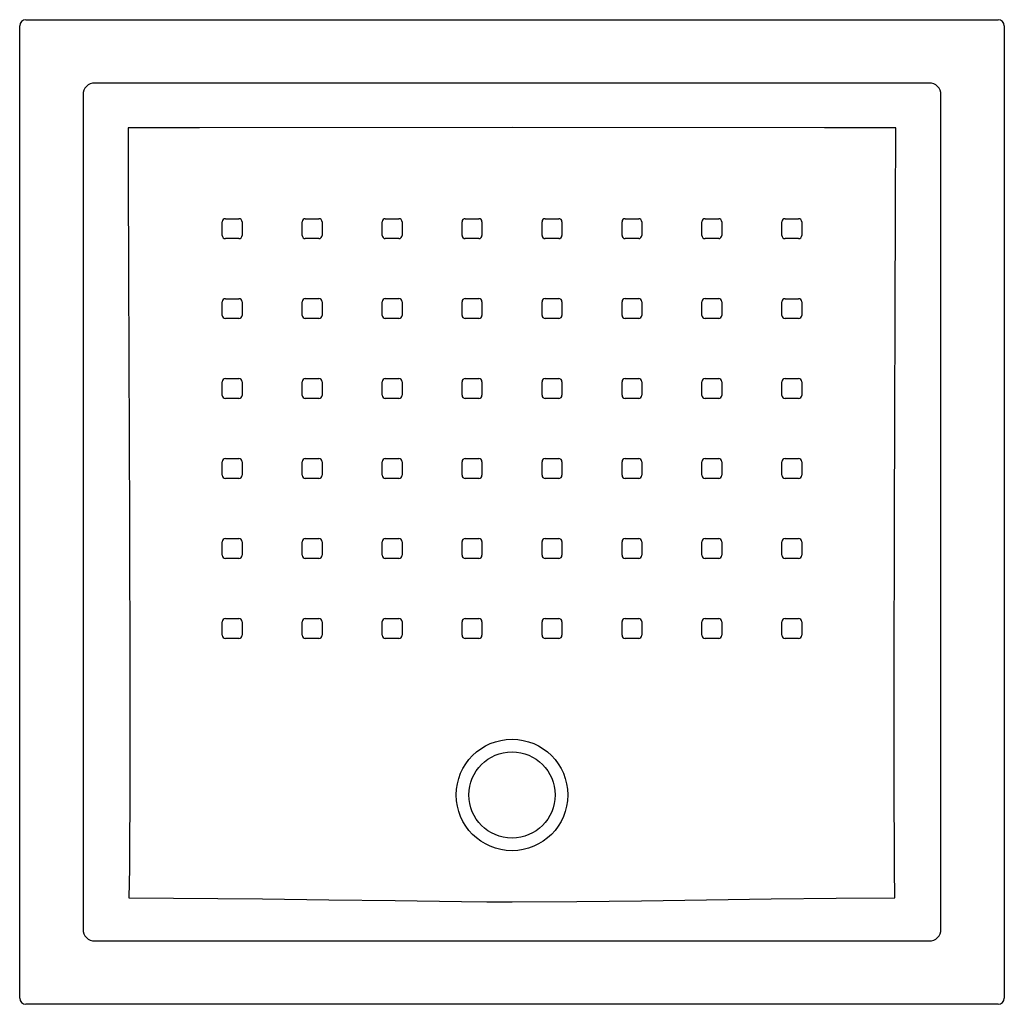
# Model space of a CAD drawing. Header units: millimetres. Extents: x 4258.239 to 4259.039, y 2601.305 to 2602.106.
import ezdxf

# ---------------------------------------------------------------- set-up
doc = ezdxf.new("R2010")
doc.units = ezdxf.units.MM
doc.layers.add('SANINDUSA', color=3, linetype='Continuous')

msp = doc.modelspace()

# ---------------------------------------------------------------- linework, layer by layer
at = {"layer": 'SANINDUSA'}
for p, q in [((4258.23915, 2601.31049), (4258.23915, 2602.1008)), ((4258.24415, 2602.1058), (4259.03446, 2602.1058)), ((4259.03946, 2602.1008), (4259.03946, 2601.31049)), ((4258.97815, 2602.05433), (4258.30047, 2602.05433)), ((4258.29062, 2602.04448), (4258.29062, 2601.3668)), ((4258.988, 2601.3668), (4258.988, 2602.04448)), ((4258.30047, 2601.35695), (4258.97815, 2601.35695)), ((4259.03446, 2601.30549), (4258.24415, 2601.30549))]:
    msp.add_line(p, q, dxfattribs=at)
at = {"layer": 'SANINDUSA', "flags": 128}
for points in [[(4258.95132, 2602.01799), (4258.89341, 2602.01799), (4258.63931, 2602.0181), (4258.38521, 2602.01799), (4258.3273, 2602.01799)], [(4258.3273, 2602.01799), (4258.32743, 2601.978), (4258.3277, 2601.89801), (4258.32845, 2601.69817), (4258.32866, 2601.56931), (4258.32867, 2601.54353), (4258.32871, 2601.51775), (4258.32873, 2601.49196), (4258.32868, 2601.46619), (4258.32854, 2601.44043), (4258.3283, 2601.4162), (4258.328, 2601.39204)], [(4258.95061, 2601.39204), (4258.95032, 2601.4162), (4258.95008, 2601.44043), (4258.94993, 2601.46618), (4258.94989, 2601.49195), (4258.94991, 2601.51772), (4258.94995, 2601.5435), (4258.94996, 2601.56926), (4258.95017, 2601.69817), (4258.9511, 2601.95222), (4258.95132, 2602.01799)], [(4258.40372, 2601.93045), (4258.40372, 2601.93845), (4258.40372, 2601.94144)], [(4258.40631, 2601.94403), (4258.41431, 2601.94403), (4258.41731, 2601.94403)], [(4258.4199, 2601.94144), (4258.4199, 2601.93345), (4258.4199, 2601.93045)], [(4258.46872, 2601.93045), (4258.46872, 2601.93845), (4258.46872, 2601.94145)], [(4258.47131, 2601.94404), (4258.47931, 2601.94404), (4258.48231, 2601.94404)], [(4258.4849, 2601.94145), (4258.4849, 2601.93345), (4258.4849, 2601.93045)], [(4258.53372, 2601.93046), (4258.53372, 2601.93846), (4258.53372, 2601.94145)], [(4258.53631, 2601.94404), (4258.54431, 2601.94404), (4258.54731, 2601.94404)], [(4258.5499, 2601.94145), (4258.5499, 2601.93346), (4258.5499, 2601.93046)], [(4258.59872, 2601.93046), (4258.59872, 2601.93846), (4258.59872, 2601.94146)], [(4258.60131, 2601.94405), (4258.60931, 2601.94405), (4258.61231, 2601.94405)], [(4258.6149, 2601.94146), (4258.6149, 2601.93346), (4258.6149, 2601.93046)], [(4258.66372, 2601.93046), (4258.66372, 2601.93846), (4258.66372, 2601.94146)], [(4258.66631, 2601.94405), (4258.67431, 2601.94405), (4258.67731, 2601.94405)], [(4258.6799, 2601.94146), (4258.6799, 2601.93346), (4258.6799, 2601.93046)], [(4258.72872, 2601.93046), (4258.72872, 2601.93846), (4258.72872, 2601.94145)], [(4258.73131, 2601.94404), (4258.73931, 2601.94404), (4258.74231, 2601.94404)], [(4258.7449, 2601.94145), (4258.7449, 2601.93346), (4258.7449, 2601.93046)], [(4258.79372, 2601.93045), (4258.79372, 2601.93845), (4258.79372, 2601.94145)], [(4258.79631, 2601.94404), (4258.80431, 2601.94404), (4258.80731, 2601.94404)], [(4258.8099, 2601.94145), (4258.8099, 2601.93345), (4258.8099, 2601.93045)], [(4258.85872, 2601.93045), (4258.85872, 2601.93845), (4258.85872, 2601.94144)], [(4258.86131, 2601.94403), (4258.86931, 2601.94403), (4258.87231, 2601.94403)], [(4258.8749, 2601.94144), (4258.8749, 2601.93345), (4258.8749, 2601.93045)], [(4258.41731, 2601.92786), (4258.40931, 2601.92786), (4258.40631, 2601.92786)], [(4258.48231, 2601.92787), (4258.47431, 2601.92787), (4258.47131, 2601.92787)], [(4258.54731, 2601.92787), (4258.53931, 2601.92787), (4258.53631, 2601.92787)], [(4258.61231, 2601.92788), (4258.60431, 2601.92788), (4258.60131, 2601.92788)], [(4258.67731, 2601.92788), (4258.66931, 2601.92788), (4258.66631, 2601.92788)], [(4258.74231, 2601.92787), (4258.73431, 2601.92787), (4258.73131, 2601.92787)], [(4258.80731, 2601.92787), (4258.79931, 2601.92787), (4258.79631, 2601.92787)], [(4258.87231, 2601.92786), (4258.86431, 2601.92786), (4258.86131, 2601.92786)], [(4258.40372, 2601.86546), (4258.40372, 2601.87345), (4258.40372, 2601.87645)], [(4258.40631, 2601.87904), (4258.41431, 2601.87904), (4258.41731, 2601.87904)], [(4258.4199, 2601.87645), (4258.4199, 2601.86845), (4258.4199, 2601.86546)], [(4258.46872, 2601.86546), (4258.46872, 2601.87346), (4258.46872, 2601.87646)], [(4258.47131, 2601.87905), (4258.47931, 2601.87905), (4258.48231, 2601.87905)], [(4258.4849, 2601.87646), (4258.4849, 2601.86846), (4258.4849, 2601.86546)], [(4258.53372, 2601.86547), (4258.53372, 2601.87347), (4258.53372, 2601.87647)], [(4258.53631, 2601.87906), (4258.54431, 2601.87906), (4258.54731, 2601.87906)], [(4258.5499, 2601.87647), (4258.5499, 2601.86847), (4258.5499, 2601.86547)], [(4258.59872, 2601.86548), (4258.59872, 2601.87348), (4258.59872, 2601.87648)], [(4258.60131, 2601.87906), (4258.60931, 2601.87906), (4258.61231, 2601.87906)], [(4258.6149, 2601.87648), (4258.6149, 2601.86848), (4258.6149, 2601.86548)], [(4258.66372, 2601.86548), (4258.66372, 2601.87348), (4258.66372, 2601.87648)], [(4258.66631, 2601.87906), (4258.67431, 2601.87906), (4258.67731, 2601.87906)], [(4258.6799, 2601.87648), (4258.6799, 2601.86848), (4258.6799, 2601.86548)], [(4258.72872, 2601.86547), (4258.72872, 2601.87347), (4258.72872, 2601.87647)], [(4258.73131, 2601.87906), (4258.73931, 2601.87906), (4258.74231, 2601.87906)], [(4258.7449, 2601.87647), (4258.7449, 2601.86847), (4258.7449, 2601.86547)], [(4258.79372, 2601.86546), (4258.79372, 2601.87346), (4258.79372, 2601.87646)], [(4258.79631, 2601.87905), (4258.80431, 2601.87905), (4258.80731, 2601.87905)], [(4258.8099, 2601.87646), (4258.8099, 2601.86846), (4258.8099, 2601.86546)], [(4258.85872, 2601.86546), (4258.85872, 2601.87345), (4258.85872, 2601.87645)], [(4258.86131, 2601.87904), (4258.86931, 2601.87904), (4258.87231, 2601.87904)], [(4258.8749, 2601.87645), (4258.8749, 2601.86845), (4258.8749, 2601.86546)], [(4258.41731, 2601.86287), (4258.40931, 2601.86287), (4258.40631, 2601.86287)], [(4258.48231, 2601.86288), (4258.47431, 2601.86288), (4258.47131, 2601.86288)], [(4258.54731, 2601.86289), (4258.53931, 2601.86289), (4258.53631, 2601.86289)], [(4258.61231, 2601.86289), (4258.60431, 2601.86289), (4258.60131, 2601.86289)], [(4258.67731, 2601.86289), (4258.66931, 2601.86289), (4258.66631, 2601.86289)], [(4258.74231, 2601.86289), (4258.73431, 2601.86289), (4258.73131, 2601.86289)], [(4258.80731, 2601.86288), (4258.79931, 2601.86288), (4258.79631, 2601.86288)], [(4258.87231, 2601.86287), (4258.86431, 2601.86287), (4258.86131, 2601.86287)], [(4258.40631, 2601.81404), (4258.41431, 2601.81404), (4258.41731, 2601.81404)], [(4258.47131, 2601.81405), (4258.47931, 2601.81405), (4258.48231, 2601.81405)], [(4258.53631, 2601.81407), (4258.54431, 2601.81407), (4258.54731, 2601.81407)], [(4258.60131, 2601.81408), (4258.60931, 2601.81408), (4258.61231, 2601.81408)], [(4258.66631, 2601.81408), (4258.67431, 2601.81408), (4258.67731, 2601.81408)], [(4258.73131, 2601.81407), (4258.73931, 2601.81407), (4258.74231, 2601.81407)], [(4258.79631, 2601.81405), (4258.80431, 2601.81405), (4258.80731, 2601.81405)], [(4258.86131, 2601.81404), (4258.86931, 2601.81404), (4258.87231, 2601.81404)], [(4258.40372, 2601.80046), (4258.40372, 2601.80846), (4258.40372, 2601.81146)], [(4258.4199, 2601.81146), (4258.4199, 2601.80346), (4258.4199, 2601.80046)], [(4258.46872, 2601.80047), (4258.46872, 2601.80847), (4258.46872, 2601.81147)], [(4258.4849, 2601.81147), (4258.4849, 2601.80347), (4258.4849, 2601.80047)], [(4258.53372, 2601.80049), (4258.53372, 2601.80848), (4258.53372, 2601.81148)], [(4258.5499, 2601.81148), (4258.5499, 2601.80348), (4258.5499, 2601.80049)], [(4258.59872, 2601.8005), (4258.59872, 2601.8085), (4258.59872, 2601.81149)], [(4258.6149, 2601.81149), (4258.6149, 2601.8035), (4258.6149, 2601.8005)], [(4258.66372, 2601.8005), (4258.66372, 2601.8085), (4258.66372, 2601.81149)], [(4258.6799, 2601.81149), (4258.6799, 2601.8035), (4258.6799, 2601.8005)], [(4258.72872, 2601.80049), (4258.72872, 2601.80848), (4258.72872, 2601.81148)], [(4258.7449, 2601.81148), (4258.7449, 2601.80348), (4258.7449, 2601.80049)], [(4258.79372, 2601.80047), (4258.79372, 2601.80847), (4258.79372, 2601.81147)], [(4258.8099, 2601.81147), (4258.8099, 2601.80347), (4258.8099, 2601.80047)], [(4258.85872, 2601.80046), (4258.85872, 2601.80846), (4258.85872, 2601.81146)], [(4258.8749, 2601.81146), (4258.8749, 2601.80346), (4258.8749, 2601.80046)], [(4258.41731, 2601.79787), (4258.40931, 2601.79787), (4258.40631, 2601.79787)], [(4258.48231, 2601.79788), (4258.47431, 2601.79788), (4258.47131, 2601.79788)], [(4258.54731, 2601.7979), (4258.53931, 2601.7979), (4258.53631, 2601.7979)], [(4258.61231, 2601.79791), (4258.60431, 2601.79791), (4258.60131, 2601.79791)], [(4258.67731, 2601.79791), (4258.66931, 2601.79791), (4258.66631, 2601.79791)], [(4258.74231, 2601.7979), (4258.73431, 2601.7979), (4258.73131, 2601.7979)], [(4258.80731, 2601.79788), (4258.79931, 2601.79788), (4258.79631, 2601.79788)], [(4258.87231, 2601.79787), (4258.86431, 2601.79787), (4258.86131, 2601.79787)], [(4258.40631, 2601.74905), (4258.41431, 2601.74905), (4258.41731, 2601.74905)], [(4258.47131, 2601.74906), (4258.47931, 2601.74906), (4258.48231, 2601.74906)], [(4258.53631, 2601.74908), (4258.54431, 2601.74908), (4258.54731, 2601.74908)], [(4258.60131, 2601.7491), (4258.60931, 2601.7491), (4258.61231, 2601.7491)], [(4258.66631, 2601.7491), (4258.67431, 2601.7491), (4258.67731, 2601.7491)], [(4258.73131, 2601.74908), (4258.73931, 2601.74908), (4258.74231, 2601.74908)], [(4258.79631, 2601.74906), (4258.80431, 2601.74906), (4258.80731, 2601.74906)], [(4258.86131, 2601.74905), (4258.86931, 2601.74905), (4258.87231, 2601.74905)], [(4258.40372, 2601.73546), (4258.40372, 2601.74346), (4258.40372, 2601.74646)], [(4258.4199, 2601.74646), (4258.4199, 2601.73846), (4258.4199, 2601.73546)], [(4258.46872, 2601.73547), (4258.46872, 2601.74347), (4258.46872, 2601.74647)], [(4258.4849, 2601.74647), (4258.4849, 2601.73847), (4258.4849, 2601.73547)], [(4258.53372, 2601.7355), (4258.53372, 2601.74349), (4258.53372, 2601.74649)], [(4258.5499, 2601.74649), (4258.5499, 2601.73849), (4258.5499, 2601.7355)], [(4258.59872, 2601.73552), (4258.59872, 2601.74351), (4258.59872, 2601.74651)], [(4258.6149, 2601.74651), (4258.6149, 2601.73851), (4258.6149, 2601.73552)], [(4258.66372, 2601.73552), (4258.66372, 2601.74351), (4258.66372, 2601.74651)], [(4258.6799, 2601.74651), (4258.6799, 2601.73851), (4258.6799, 2601.73552)], [(4258.72872, 2601.7355), (4258.72872, 2601.74349), (4258.72872, 2601.74649)], [(4258.7449, 2601.74649), (4258.7449, 2601.73849), (4258.7449, 2601.7355)], [(4258.79372, 2601.73548), (4258.79372, 2601.74347), (4258.79372, 2601.74647)], [(4258.8099, 2601.74647), (4258.8099, 2601.73847), (4258.8099, 2601.73548)], [(4258.85872, 2601.73546), (4258.85872, 2601.74346), (4258.85872, 2601.74646)], [(4258.8749, 2601.74646), (4258.8749, 2601.73846), (4258.8749, 2601.73546)], [(4258.41731, 2601.73287), (4258.40931, 2601.73287), (4258.40631, 2601.73287)], [(4258.48231, 2601.73289), (4258.47431, 2601.73289), (4258.47131, 2601.73289)], [(4258.54731, 2601.73291), (4258.53931, 2601.73291), (4258.53631, 2601.73291)], [(4258.61231, 2601.73293), (4258.60431, 2601.73293), (4258.60131, 2601.73293)], [(4258.67731, 2601.73293), (4258.66931, 2601.73293), (4258.66631, 2601.73293)], [(4258.74231, 2601.73291), (4258.73431, 2601.73291), (4258.73131, 2601.73291)], [(4258.80731, 2601.73289), (4258.79931, 2601.73289), (4258.79631, 2601.73289)], [(4258.87231, 2601.73288), (4258.86431, 2601.73288), (4258.86131, 2601.73288)], [(4258.40631, 2601.68405), (4258.41431, 2601.68405), (4258.41731, 2601.68405)], [(4258.47131, 2601.68406), (4258.47931, 2601.68406), (4258.48231, 2601.68406)], [(4258.53631, 2601.68409), (4258.54431, 2601.68409), (4258.54731, 2601.68409)], [(4258.60131, 2601.68412), (4258.60931, 2601.68412), (4258.61231, 2601.68412)], [(4258.66631, 2601.68412), (4258.67431, 2601.68412), (4258.67731, 2601.68412)], [(4258.73131, 2601.68409), (4258.73931, 2601.68409), (4258.74231, 2601.68409)], [(4258.79631, 2601.68406), (4258.80431, 2601.68406), (4258.80731, 2601.68406)], [(4258.86131, 2601.68405), (4258.86931, 2601.68405), (4258.87231, 2601.68405)], [(4258.40372, 2601.67047), (4258.40372, 2601.67846), (4258.40372, 2601.68146)], [(4258.4199, 2601.68146), (4258.4199, 2601.67346), (4258.4199, 2601.67047)], [(4258.46872, 2601.67048), (4258.46872, 2601.67848), (4258.46872, 2601.68147)], [(4258.4849, 2601.68147), (4258.4849, 2601.67347), (4258.4849, 2601.67048)], [(4258.53372, 2601.67051), (4258.53372, 2601.6785), (4258.53372, 2601.6815)], [(4258.5499, 2601.6815), (4258.5499, 2601.6735), (4258.5499, 2601.67051)], [(4258.59872, 2601.67053), (4258.59872, 2601.67853), (4258.59872, 2601.68153)], [(4258.6149, 2601.68153), (4258.6149, 2601.67353), (4258.6149, 2601.67053)], [(4258.66372, 2601.67053), (4258.66372, 2601.67853), (4258.66372, 2601.68153)], [(4258.6799, 2601.68153), (4258.6799, 2601.67353), (4258.6799, 2601.67053)], [(4258.72872, 2601.67051), (4258.72872, 2601.6785), (4258.72872, 2601.6815)], [(4258.7449, 2601.6815), (4258.7449, 2601.6735), (4258.7449, 2601.67051)], [(4258.79372, 2601.67048), (4258.79372, 2601.67848), (4258.79372, 2601.68147)], [(4258.8099, 2601.68147), (4258.8099, 2601.67347), (4258.8099, 2601.67048)], [(4258.85872, 2601.67047), (4258.85872, 2601.67846), (4258.85872, 2601.68146)], [(4258.8749, 2601.68146), (4258.8749, 2601.67346), (4258.8749, 2601.67047)], [(4258.41731, 2601.66788), (4258.40931, 2601.66788), (4258.40631, 2601.66788)], [(4258.48231, 2601.66789), (4258.47431, 2601.66789), (4258.47131, 2601.66789)], [(4258.54731, 2601.66792), (4258.53931, 2601.66792), (4258.53631, 2601.66792)], [(4258.61231, 2601.66794), (4258.60431, 2601.66794), (4258.60131, 2601.66794)], [(4258.67731, 2601.66794), (4258.66931, 2601.66794), (4258.66631, 2601.66794)], [(4258.74231, 2601.66792), (4258.73431, 2601.66792), (4258.73131, 2601.66792)], [(4258.80731, 2601.66789), (4258.79931, 2601.66789), (4258.79631, 2601.66789)], [(4258.87231, 2601.66788), (4258.86431, 2601.66788), (4258.86131, 2601.66788)], [(4258.40372, 2601.60548), (4258.40372, 2601.61347), (4258.40372, 2601.61647)], [(4258.40631, 2601.61906), (4258.41431, 2601.61906), (4258.41731, 2601.61906)], [(4258.4199, 2601.61647), (4258.4199, 2601.60847), (4258.4199, 2601.60548)], [(4258.46872, 2601.60549), (4258.46872, 2601.61348), (4258.46872, 2601.61648)], [(4258.47131, 2601.61907), (4258.47931, 2601.61907), (4258.48231, 2601.61907)], [(4258.4849, 2601.61648), (4258.4849, 2601.60848), (4258.4849, 2601.60549)], [(4258.53372, 2601.60552), (4258.53372, 2601.61351), (4258.53372, 2601.61651)], [(4258.53631, 2601.6191), (4258.54431, 2601.6191), (4258.54731, 2601.6191)], [(4258.5499, 2601.61651), (4258.5499, 2601.60851), (4258.5499, 2601.60552)], [(4258.59872, 2601.60548), (4258.59872, 2601.61348), (4258.59872, 2601.61647)], [(4258.60131, 2601.61906), (4258.60931, 2601.61906), (4258.61231, 2601.61906)], [(4258.6149, 2601.61647), (4258.6149, 2601.60847), (4258.6149, 2601.60548)], [(4258.66372, 2601.60548), (4258.66372, 2601.61348), (4258.66372, 2601.61647)], [(4258.66631, 2601.61906), (4258.67431, 2601.61906), (4258.67731, 2601.61906)], [(4258.6799, 2601.61647), (4258.6799, 2601.60847), (4258.6799, 2601.60548)], [(4258.72872, 2601.60552), (4258.72872, 2601.61351), (4258.72872, 2601.61651)], [(4258.73131, 2601.6191), (4258.73931, 2601.6191), (4258.74231, 2601.6191)], [(4258.7449, 2601.61651), (4258.7449, 2601.60851), (4258.7449, 2601.60552)], [(4258.79372, 2601.60548), (4258.79372, 2601.61348), (4258.79372, 2601.61647)], [(4258.79631, 2601.61906), (4258.80431, 2601.61906), (4258.80731, 2601.61906)], [(4258.8099, 2601.61647), (4258.8099, 2601.60848), (4258.8099, 2601.60548)], [(4258.85872, 2601.60548), (4258.85872, 2601.61348), (4258.85872, 2601.61647)], [(4258.86131, 2601.61906), (4258.86931, 2601.61906), (4258.87231, 2601.61906)], [(4258.8749, 2601.61647), (4258.8749, 2601.60847), (4258.8749, 2601.60548)], [(4258.41731, 2601.60289), (4258.40931, 2601.60289), (4258.40631, 2601.60289)], [(4258.48231, 2601.6029), (4258.47431, 2601.6029), (4258.47131, 2601.6029)], [(4258.54731, 2601.60293), (4258.53931, 2601.60293), (4258.53631, 2601.60293)], [(4258.61231, 2601.60289), (4258.60431, 2601.60289), (4258.60131, 2601.60289)], [(4258.67731, 2601.60289), (4258.66931, 2601.60289), (4258.66631, 2601.60289)], [(4258.74231, 2601.60293), (4258.73431, 2601.60293), (4258.73131, 2601.60293)], [(4258.80731, 2601.60289), (4258.79931, 2601.60289), (4258.79631, 2601.60289)], [(4258.87231, 2601.60289), (4258.86431, 2601.60289), (4258.86131, 2601.60289)], [(4258.328, 2601.39204), (4258.43656, 2601.39119), (4258.49042, 2601.39054), (4258.54428, 2601.38976), (4258.59813, 2601.38902), (4258.61872, 2601.38886), (4258.63931, 2601.38883), (4258.69201, 2601.38907), (4258.7447, 2601.38965), (4258.79739, 2601.39041), (4258.85008, 2601.39115), (4258.90277, 2601.3917), (4258.95061, 2601.39204)]]:
    msp.add_lwpolyline(points, dxfattribs=at)
at = {"layer": 'SANINDUSA'}
for radius in [0.0453, 0.035]:
    msp.add_circle((4258.63931, 2601.47564), radius, dxfattribs=at)
for centre, radius, start, end in [((4258.24416, 2602.1008), 0.005, 90.02107, 179.97893), ((4259.03446, 2602.1008), 0.005, 0.02112, 89.97867), ((4258.40631, 2601.94144), 0.00259, 89.99289, 179.99062), ((4258.41731, 2601.94144), 0.00259, 0, 90.01228), ((4258.47131, 2601.94145), 0.00259, 89.99289, 179.99062), ((4258.48231, 2601.94145), 0.00259, 0, 90.01228), ((4258.53631, 2601.94145), 0.00259, 89.99289, 179.99062), ((4258.54731, 2601.94145), 0.00259, 0, 90.01228), ((4258.60131, 2601.94146), 0.00259, 89.99289, 179.99062), ((4258.61231, 2601.94146), 0.00259, 0, 90.01228), ((4258.66631, 2601.94146), 0.00259, 89.99289, 179.99062), ((4258.67731, 2601.94146), 0.00259, 0, 90.01228), ((4258.73131, 2601.94145), 0.00259, 89.99289, 179.99062), ((4258.74231, 2601.94145), 0.00259, 0, 90.01228), ((4258.79631, 2601.94145), 0.00259, 89.99289, 179.99062), ((4258.80731, 2601.94145), 0.00259, 0, 90.01228), ((4258.86131, 2601.94144), 0.00259, 89.99289, 179.99062), ((4258.87231, 2601.94144), 0.00259, 0, 90.01228), ((4258.40631, 2601.93045), 0.00259, 180, 270.01445), ((4258.41731, 2601.93045), 0.00259, 269.99236, 359.98521), ((4258.47131, 2601.93045), 0.00259, 180, 270.01445), ((4258.48231, 2601.93046), 0.00259, 269.99236, 359.98521), ((4258.53631, 2601.93046), 0.00259, 180, 270.01445), ((4258.54731, 2601.93046), 0.00259, 269.99236, 359.98521), ((4258.60131, 2601.93046), 0.00259, 180, 270.01445), ((4258.61231, 2601.93046), 0.00259, 269.99236, 359.98521), ((4258.66631, 2601.93046), 0.00259, 180, 270.01445), ((4258.67731, 2601.93046), 0.00259, 269.99236, 359.98521), ((4258.73131, 2601.93046), 0.00259, 180, 270.01445), ((4258.74231, 2601.93046), 0.00259, 269.99236, 359.98521), ((4258.79631, 2601.93045), 0.00259, 180, 270.01445), ((4258.80731, 2601.93046), 0.00259, 269.99236, 359.98521), ((4258.86131, 2601.93045), 0.00259, 180, 270.01445), ((4258.87231, 2601.93045), 0.00259, 269.99236, 359.98521), ((4258.40631, 2601.87645), 0.00259, 89.99289, 179.99062), ((4258.41731, 2601.87645), 0.00259, 0, 90.01228), ((4258.47131, 2601.87646), 0.00259, 89.99289, 179.99062), ((4258.48231, 2601.87646), 0.00259, 0, 90.01228), ((4258.53631, 2601.87647), 0.00259, 89.99289, 179.99062), ((4258.54731, 2601.87647), 0.00259, 0, 90.01228), ((4258.60131, 2601.87648), 0.00259, 89.99289, 179.99062), ((4258.61231, 2601.87648), 0.00259, 0, 90.01228), ((4258.66631, 2601.87648), 0.00259, 89.99289, 179.99062), ((4258.67731, 2601.87648), 0.00259, 0, 90.01228), ((4258.73131, 2601.87647), 0.00259, 89.99289, 179.99062), ((4258.74231, 2601.87647), 0.00259, 0, 90.01228), ((4258.79631, 2601.87646), 0.00259, 89.99289, 179.99062), ((4258.80731, 2601.87646), 0.00259, 0, 90.01228), ((4258.86131, 2601.87645), 0.00259, 89.99289, 179.99062), ((4258.87231, 2601.87645), 0.00259, 0, 90.01228), ((4258.40631, 2601.86546), 0.00259, 180, 270.01445), ((4258.41731, 2601.86546), 0.00259, 269.99236, 359.98521), ((4258.47131, 2601.86546), 0.00259, 180, 270.01445), ((4258.48231, 2601.86546), 0.00259, 269.99236, 359.98521), ((4258.53631, 2601.86547), 0.00259, 180, 270.01445), ((4258.54731, 2601.86547), 0.00259, 269.99236, 359.98521), ((4258.60131, 2601.86548), 0.00259, 180, 270.01445), ((4258.61231, 2601.86548), 0.00259, 269.99236, 359.98521), ((4258.66631, 2601.86548), 0.00259, 180, 270.01445), ((4258.67731, 2601.86548), 0.00259, 269.99236, 359.98521), ((4258.73131, 2601.86547), 0.00259, 180, 270.01445), ((4258.74231, 2601.86547), 0.00259, 269.99236, 359.98521), ((4258.79631, 2601.86546), 0.00259, 180, 270.01445), ((4258.80731, 2601.86546), 0.00259, 269.99236, 359.98521), ((4258.86131, 2601.86546), 0.00259, 180, 270.01445), ((4258.87231, 2601.86546), 0.00259, 269.99236, 359.98521), ((4258.40631, 2601.81146), 0.00259, 89.99289, 179.99062), ((4258.41731, 2601.81146), 0.00259, 0, 90.01228), ((4258.47131, 2601.81146), 0.00259, 89.99289, 179.99062), ((4258.48231, 2601.81147), 0.00259, 0, 90.01228), ((4258.53631, 2601.81148), 0.00259, 89.99289, 179.99062), ((4258.54731, 2601.81148), 0.00259, 0, 90.01228), ((4258.60131, 2601.81149), 0.00259, 89.99289, 179.99062), ((4258.61231, 2601.81149), 0.00259, 0, 90.01228), ((4258.66631, 2601.81149), 0.00259, 89.99289, 179.99062), ((4258.67731, 2601.81149), 0.00259, 0, 90.01228), ((4258.73131, 2601.81148), 0.00259, 89.99289, 179.99062), ((4258.74231, 2601.81148), 0.00259, 0, 90.01228), ((4258.79631, 2601.81146), 0.00259, 89.99289, 179.99062), ((4258.80731, 2601.81147), 0.00259, 0, 90.01228), ((4258.86131, 2601.81146), 0.00259, 89.99289, 179.99062), ((4258.87231, 2601.81146), 0.00259, 0, 90.01228), ((4258.40631, 2601.80046), 0.00259, 180, 270.01445), ((4258.41731, 2601.80046), 0.00259, 269.99236, 359.98521), ((4258.47131, 2601.80047), 0.00259, 180, 270.01445), ((4258.48231, 2601.80047), 0.00259, 269.99236, 359.98521), ((4258.53631, 2601.80049), 0.00259, 180, 270.01445), ((4258.54731, 2601.80049), 0.00259, 269.99236, 359.98521), ((4258.60131, 2601.8005), 0.00259, 180, 270.01445), ((4258.61231, 2601.8005), 0.00259, 269.99236, 359.98521), ((4258.66631, 2601.8005), 0.00259, 180, 270.01445), ((4258.67731, 2601.8005), 0.00259, 269.99236, 359.98521), ((4258.73131, 2601.80049), 0.00259, 180, 270.01445), ((4258.74231, 2601.80049), 0.00259, 269.99236, 359.98521), ((4258.79631, 2601.80047), 0.00259, 180, 270.01445), ((4258.80731, 2601.80047), 0.00259, 269.99236, 359.98521), ((4258.86131, 2601.80046), 0.00259, 180, 270.01445), ((4258.87231, 2601.80046), 0.00259, 269.99236, 359.98521), ((4258.40631, 2601.74646), 0.00259, 89.99289, 179.99062), ((4258.41731, 2601.74646), 0.00259, 0, 90.01228), ((4258.47131, 2601.74647), 0.00259, 89.99289, 179.99062), ((4258.48231, 2601.74647), 0.00259, 0, 90.01228), ((4258.53631, 2601.74649), 0.00259, 89.99289, 179.99062), ((4258.54731, 2601.74649), 0.00259, 0, 90.01228), ((4258.60131, 2601.74651), 0.00259, 89.99289, 179.99062), ((4258.61231, 2601.74651), 0.00259, 0, 90.01228), ((4258.66631, 2601.74651), 0.00259, 89.99289, 179.99062), ((4258.67731, 2601.74651), 0.00259, 0, 90.01228), ((4258.73131, 2601.74649), 0.00259, 89.99289, 179.99062), ((4258.74231, 2601.74649), 0.00259, 0, 90.01228), ((4258.79631, 2601.74647), 0.00259, 89.99289, 179.99062), ((4258.80731, 2601.74647), 0.00259, 0, 90.01228), ((4258.86131, 2601.74646), 0.00259, 89.99289, 179.99062), ((4258.87231, 2601.74646), 0.00259, 0, 90.01228), ((4258.40631, 2601.73546), 0.00259, 180, 270.01445), ((4258.41731, 2601.73546), 0.00259, 269.99236, 359.98521), ((4258.47131, 2601.73548), 0.00259, 180, 270.01445), ((4258.48231, 2601.73548), 0.00259, 269.99236, 359.98521), ((4258.53631, 2601.7355), 0.00259, 180, 270.01445), ((4258.54731, 2601.7355), 0.00259, 269.99236, 359.98521), ((4258.60131, 2601.73552), 0.00259, 180, 270.01445), ((4258.61231, 2601.73552), 0.00259, 269.99236, 359.98521), ((4258.66631, 2601.73552), 0.00259, 180, 270.01445), ((4258.67731, 2601.73552), 0.00259, 269.99236, 359.98521), ((4258.73131, 2601.7355), 0.00259, 180, 270.01445), ((4258.74231, 2601.7355), 0.00259, 269.99236, 359.98521), ((4258.79631, 2601.73548), 0.00259, 180, 270.01445), ((4258.80731, 2601.73548), 0.00259, 269.99236, 359.98521), ((4258.86131, 2601.73546), 0.00259, 180, 270.01445), ((4258.87231, 2601.73546), 0.00259, 269.99236, 359.98521), ((4258.40631, 2601.68146), 0.00259, 89.99289, 179.99062), ((4258.41731, 2601.68146), 0.00259, 0, 90.01228), ((4258.47131, 2601.68147), 0.00259, 89.99289, 179.99062), ((4258.48231, 2601.68147), 0.00259, 0, 90.01228), ((4258.53631, 2601.6815), 0.00259, 89.99289, 179.99062), ((4258.54731, 2601.6815), 0.00259, 0, 90.01228), ((4258.60131, 2601.68153), 0.00259, 89.99289, 179.99062), ((4258.61231, 2601.68153), 0.00259, 0, 90.01228), ((4258.66631, 2601.68153), 0.00259, 89.99289, 179.99062), ((4258.67731, 2601.68153), 0.00259, 0, 90.01228), ((4258.73131, 2601.6815), 0.00259, 89.99289, 179.99062), ((4258.74231, 2601.6815), 0.00259, 0, 90.01228), ((4258.79631, 2601.68147), 0.00259, 89.99289, 179.99062), ((4258.80731, 2601.68147), 0.00259, 0, 90.01228), ((4258.86131, 2601.68146), 0.00259, 89.99289, 179.99062), ((4258.87231, 2601.68146), 0.00259, 0, 90.01228), ((4258.40631, 2601.67047), 0.00259, 180, 270.01445), ((4258.41731, 2601.67047), 0.00259, 269.99236, 359.98521), ((4258.47131, 2601.67048), 0.00259, 180, 270.01445), ((4258.48231, 2601.67048), 0.00259, 269.99236, 359.98521), ((4258.53631, 2601.67051), 0.00259, 180, 270.01445), ((4258.54731, 2601.67051), 0.00259, 269.99236, 359.98521), ((4258.60131, 2601.67053), 0.00259, 180, 270.01445), ((4258.61231, 2601.67053), 0.00259, 269.99236, 359.98521), ((4258.66631, 2601.67053), 0.00259, 180, 270.01445), ((4258.67731, 2601.67053), 0.00259, 269.99236, 359.98521), ((4258.73131, 2601.67051), 0.00259, 180, 270.01445), ((4258.74231, 2601.67051), 0.00259, 269.99236, 359.98521), ((4258.79631, 2601.67048), 0.00259, 180, 270.01445), ((4258.80731, 2601.67048), 0.00259, 269.99236, 359.98521), ((4258.86131, 2601.67047), 0.00259, 180, 270.01445), ((4258.87231, 2601.67047), 0.00259, 269.99236, 359.98521), ((4258.40631, 2601.61647), 0.00259, 89.99289, 179.99062), ((4258.41731, 2601.61647), 0.00259, 0, 90.01228), ((4258.47131, 2601.61648), 0.00259, 89.99289, 179.99062), ((4258.48231, 2601.61648), 0.00259, 0, 90.01228), ((4258.53631, 2601.61651), 0.00259, 89.99289, 179.99062), ((4258.54731, 2601.61651), 0.00259, 0, 90.01228), ((4258.60131, 2601.61647), 0.00259, 89.99289, 179.99062), ((4258.61231, 2601.61647), 0.00259, 0, 90.01228), ((4258.66631, 2601.61647), 0.00259, 89.99289, 179.99062), ((4258.67731, 2601.61647), 0.00259, 0, 90.01228), ((4258.73131, 2601.61651), 0.00259, 89.99289, 179.99062), ((4258.74231, 2601.61651), 0.00259, 0, 90.01228), ((4258.79631, 2601.61647), 0.00259, 89.99289, 179.99062), ((4258.80731, 2601.61647), 0.00259, 0, 90.01228), ((4258.86131, 2601.61647), 0.00259, 89.99289, 179.99062), ((4258.87231, 2601.61647), 0.00259, 0, 90.01228), ((4258.40631, 2601.60548), 0.00259, 180, 270.01445), ((4258.41731, 2601.60548), 0.00259, 269.99236, 359.98521), ((4258.47131, 2601.60549), 0.00259, 180, 270.01445), ((4258.48231, 2601.60549), 0.00259, 269.99236, 359.98521), ((4258.53631, 2601.60552), 0.00259, 180, 270.01445), ((4258.54731, 2601.60552), 0.00259, 269.99236, 359.98521), ((4258.60131, 2601.60548), 0.00259, 180, 270.01445), ((4258.61231, 2601.60548), 0.00259, 269.99236, 359.98521), ((4258.66631, 2601.60548), 0.00259, 180, 270.01445), ((4258.67731, 2601.60548), 0.00259, 269.99236, 359.98521), ((4258.73131, 2601.60552), 0.00259, 180, 270.01445), ((4258.74231, 2601.60552), 0.00259, 269.99236, 359.98521), ((4258.79631, 2601.60548), 0.00259, 180, 270.01445), ((4258.80731, 2601.60548), 0.00259, 269.99236, 359.98521), ((4258.86131, 2601.60548), 0.00259, 180, 270.01445), ((4258.87231, 2601.60548), 0.00259, 269.99236, 359.98521), ((4258.24416, 2601.31049), 0.005, 180.02133, 269.97888), ((4259.03446, 2601.31049), 0.005, 270.02138, 359.97862)]:
    msp.add_arc(centre, radius, start, end, dxfattribs=at)
for centre, major_axis, start_param, end_param in [((4258.30105, 2602.0439), (0.00767, -0.00767), 2.371274, 3.911912), ((4258.97757, 2602.0439), (0.00767, 0.00767), 5.512866, 7.053504), ((4258.30105, 2601.36738), (0.00767, 0.00767), 2.371274, 3.911912), ((4258.97757, 2601.36738), (-0.00767, 0.00767), 2.371274, 3.911912)]:
    msp.add_ellipse(centre, major_axis=major_axis, ratio=0.921724, start_param=start_param, end_param=end_param, dxfattribs=at)

doc.saveas('drawing.dxf')
